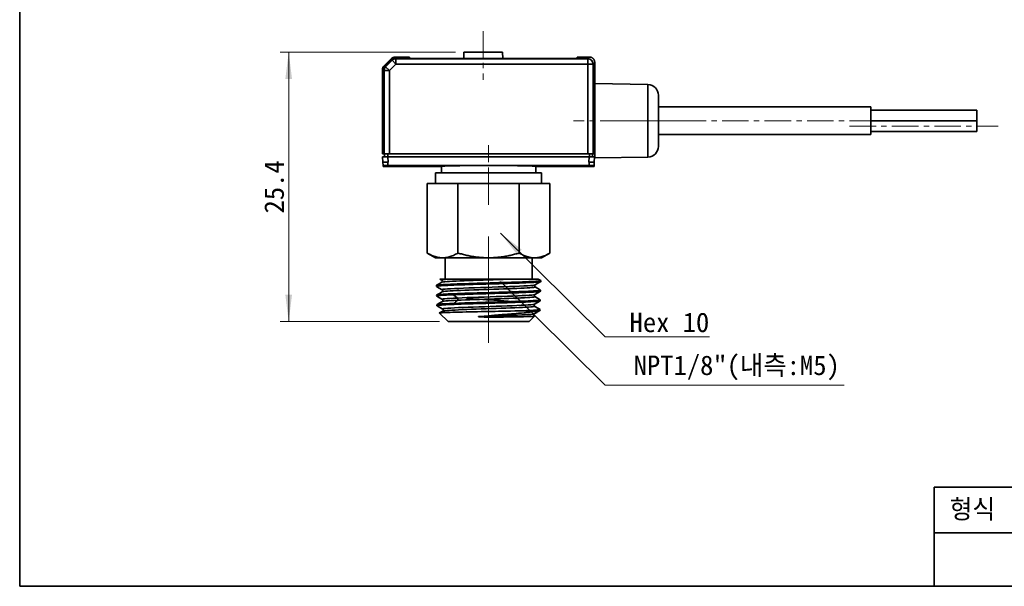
# Model space of a CAD drawing. Header units: millimetres. Extents: x 0 to 151, y 0 to 107.
# Tile 1 of 3: x 0 to 93, y 0 to 53. Entities that reach past the tile are written whole.
import ezdxf

# ---------------------------------------------------------------- set-up
doc = ezdxf.new("R2010")
doc.units = ezdxf.units.MM
doc.linetypes.add('CENTERX2', pattern=[4, 2.5, -0.5, 0.5, -0.5])
doc.layers.get('0').update_dxf_attribs({"lineweight": 0})
for name, color, linetype, lineweight in [('Dimension Layer', 3, 'Continuous', 18), ('외형선', 7, 'Continuous', 35), ('중심선2', 1, 'CENTERX2', 15)]:
    doc.layers.add(name, color=color, linetype=linetype, lineweight=lineweight)
doc.dimstyles.new('ISO-25', dxfattribs={"dimscale": 0.8, "dimtxt": 2.3, "dimasz": 3.15, "dimexe": 1, "dimexo": 1, "dimgap": 0.5, "dimtad": 1, "dimdec": 8, "dimdsep": 46, "dimtxsty": 'Standard', "dimblk": '_CAXARROW', "dimcen": 2.5, "dimdle": 6.3, "dimclrd": 1, "dimclre": 1, "dimclrt": 2, "dimadec": 8, "dimazin": 2, "dimtfac": 0.8, "dimtdec": 8, "dimtmove": 0, "dimatfit": 3, "dimfxl": 0, "dimarcsym": 0})

# ---------------------------------------------------------------- blocks, each defined once
blk = doc.blocks.new('*X6')
at = {"layer": 'Dimension Layer', "linetype": 'Continuous'}
blk.add_hatch(color=1, dxfattribs=at).paths.add_polyline_path([(-15.914, 9.761), (-13.901, 8.213), (-14.344, 7.765)], flags=0)
at = {"layer": 'Dimension Layer', "color": 1, "linetype": 'Continuous'}
blk.add_line((-15.914, 9.761), (-6.048, 0), dxfattribs=at)
at = {"layer": 'Dimension Layer', "color": 1}
blk.add_line((-6.048, 0), (3.778, 0), dxfattribs=at)
at = {"layer": 'Dimension Layer', "color": 2, "insert": (0, 1.358), "char_height": 1.84, "width": 15.11365, "attachment_point": 5}
blk.add_mtext('Hex 10', dxfattribs=at)
blk = doc.blocks.new('*X7')
at = {"layer": 'Dimension Layer', "linetype": 'Continuous'}
blk.add_hatch(color=1, dxfattribs=at).paths.add_polyline_path([(-22.258, 9.761), (-20.245, 8.213), (-20.688, 7.765)], flags=0)
at = {"layer": 'Dimension Layer', "color": 1, "linetype": 'Continuous'}
blk.add_line((-22.258, 9.761), (-12.392, 0), dxfattribs=at)
at = {"layer": 'Dimension Layer', "color": 1}
blk.add_line((-12.392, 0), (10.122, 0), dxfattribs=at)
at = {"layer": 'Dimension Layer', "color": 2, "insert": (0, 1.626), "char_height": 1.84, "width": 40.48895, "attachment_point": 5}
blk.add_mtext('NPT1/8"(내측:M5)', dxfattribs=at)
blk = doc.blocks.new('*X8')
at = {"layer": 'Dimension Layer', "linetype": 'Continuous'}
for points in [[(25.341, 50.28), (25.026, 47.76), (25.656, 47.76)], [(25.341, 24.93), (25.026, 27.45), (25.656, 27.45)]]:
    blk.add_hatch(color=1, dxfattribs=at).paths.add_polyline_path(points, flags=0)
at = {"layer": 'Dimension Layer', "color": 1, "linetype": 'Continuous'}
for p, q in [((41.056, 50.28), (24.541, 50.28)), ((25.341, 24.93), (25.341, 50.28)), ((39.559, 24.93), (24.541, 24.93))]:
    blk.add_line(p, q, dxfattribs=at)
at = {"layer": 'Dimension Layer', "color": 2, "insert": (23.982, 37.605), "char_height": 1.84, "width": 9.42366, "attachment_point": 5, "rotation": 90}
blk.add_mtext('25.4', dxfattribs=at)
blk = doc.blocks.new('_CAXARROW')
blk.add_hatch(color=0).paths.add_polyline_path([(0, 0), (-1, 0.125), (-1, -0.125)], flags=0)

msp = doc.modelspace()

# ---------------------------------------------------------------- linework, layer by layer
at = {"layer": '외형선'}
for p, q in [((41.85643557, 50.27975798), (41.83553636, 49.68128273)), ((43.6715148, 50.27975798), (41.85643557, 50.27975798)), ((45.48659403, 50.27975798), (43.6715148, 50.27975798)), ((45.50749325, 49.68128273), (45.48659403, 50.27975798)), ((34.31536414, 48.97880185), (35.02247093, 49.68590863)), ((35.04613116, 49.63276546), (34.36850732, 48.95514162)), ((34.47562502, 48.91077202), (35.09050076, 49.52564776)), ((34.82896304, 48.557434), (35.44383878, 49.17230974)), ((35.04613116, 49.63276546), (35.09050076, 49.52564776)), ((35.44383878, 49.17230974), (35.09050076, 49.52564776)), ((35.37602432, 49.83235524), (36.21794168, 49.83235524)), ((35.44383878, 49.67200515), (35.39946917, 49.77912286)), ((35.39946917, 49.77912286), (36.23253244, 49.77912286)), ((35.44383878, 49.67200515), (53.51406657, 49.67200515)), ((35.44383878, 49.67200515), (35.44383878, 49.17230974)), ((53.51406657, 49.17230974), (35.44383878, 49.17230974)), ((36.21794168, 49.83235524), (36.20367811, 49.77912286)), ((36.23253244, 49.77912286), (36.27230276, 49.82975798)), ((36.71715104, 49.82975798), (36.27230276, 49.82975798)), ((36.71913206, 49.71626547), (36.71715104, 49.82975798)), ((51.52159682, 49.68128273), (37.72143272, 49.68128273)), ((52.52587857, 49.82975798), (52.52389755, 49.71626547)), ((53.67181939, 49.82975797), (52.52587857, 49.82975798)), ((53.67181939, 49.82975797), (53.51406657, 49.67200515)), ((53.51406657, 49.17230974), (53.51406657, 49.67200515)), ((54.01376198, 49.17230974), (53.51406657, 49.17230974)), ((53.51406657, 40.72975798), (53.51406657, 49.17230974)), ((54.01376198, 49.17230974), (54.1715148, 49.33006256)), ((54.01376198, 49.17230974), (54.01376198, 40.72975798)), ((54.1715148, 49.33006256), (54.1715148, 47.32975798)), ((34.16891754, 47.7833311), (34.16891754, 48.62524846)), ((34.22214992, 48.60180361), (34.32926763, 48.557434)), ((34.22214992, 47.76874034), (34.22214992, 48.60180361)), ((34.82896304, 48.557434), (34.32926763, 48.557434)), ((34.32926763, 40.72975798), (34.32926763, 48.557434)), ((34.47562502, 48.91077202), (34.36850732, 48.95514162)), ((34.47562502, 48.91077202), (34.82896304, 48.557434)), ((34.82896304, 48.557434), (34.82896304, 40.72975798)), ((34.22214992, 47.79759467), (34.16891754, 47.7833311)), ((34.22214992, 47.76874034), (34.1715148, 47.72897002)), ((34.1715148, 47.72897002), (34.1715148, 40.72975798)), ((59.18896721, 47.24217802), (54.1715148, 47.32975798)), ((54.1715148, 47.32975798), (54.1715148, 40.32975798)), ((59.18896721, 40.41733793), (59.18896721, 47.24217802)), ((60.1715148, 41.41718563), (60.1715148, 46.24233032)), ((80.1715148, 45.12975798), (60.1715148, 45.12975798)), ((80.1715148, 42.52975798), (80.1715148, 45.12975798)), ((90.1715148, 44.82975798), (80.1715148, 44.82975798)), ((90.1715148, 44.82975798), (80.1715148, 44.82975798)), ((90.1715148, 43.82975798), (90.1715148, 44.82975798)), ((90.1715148, 43.82975798), (90.1715148, 44.82975798)), ((90.1715148, 43.82975798), (80.1715148, 43.82975798)), ((90.1715148, 43.82975798), (80.1715148, 43.82975798)), ((90.1715148, 43.82975798), (80.1715148, 43.82975798)), ((90.1715148, 42.82975798), (90.1715148, 43.82975798)), ((80.1715148, 42.82975798), (90.1715148, 42.82975798)), ((60.1715148, 42.52975798), (80.1715148, 42.52975798)), ((34.1715148, 40.72975798), (34.32926763, 40.72975798)), ((34.18723715, 40.42975777), (34.21396258, 39.91980608)), ((34.32926763, 40.72975798), (34.82896304, 40.72975798)), ((34.37151738, 40.72975798), (34.37151738, 40.42975798)), ((34.67085002, 40.72975798), (34.67085003, 40.42975798)), ((34.71275616, 39.92975109), (34.68658207, 40.42975777)), ((53.65644751, 40.42975777), (34.68658207, 40.42975777)), ((53.51406657, 40.72975798), (34.82896304, 40.72975798)), ((53.51406657, 40.72975798), (54.01376198, 40.72975798)), ((53.65644751, 40.42975777), (53.63027345, 39.92975109)), ((53.67217959, 40.42975798), (53.67217958, 40.72975798)), ((53.97151391, 40.72975798), (53.97151391, 40.42975798)), ((54.01376198, 40.72975798), (54.1715148, 40.72975798)), ((54.12906702, 39.91980608), (54.15579246, 40.42975777)), ((54.1715148, 40.32975798), (59.18896721, 40.41733793)), ((34.22966494, 39.62021425), (34.23440414, 39.52975798)), ((34.23440414, 39.52975798), (39.72175133, 39.52975732)), ((34.68658476, 39.62944061), (53.65644495, 39.62944061)), ((39.72175132, 39.52975798), (39.73222436, 38.92975798)), ((48.61080525, 38.92975798), (48.62127828, 39.52975798)), ((48.62127827, 39.52975732), (54.10862547, 39.52975798)), ((54.10862547, 39.52975798), (54.11336469, 39.62021469)), ((39.1715148, 38.92975798), (39.1715148, 37.92975798)), ((49.1715148, 38.92975798), (39.1715148, 38.92975798)), ((49.1715148, 37.92975798), (49.1715148, 38.92975798)), ((38.39801211, 37.92975798), (38.39801211, 31.37633996)), ((39.84138778, 37.92975798), (38.39801211, 37.92975798)), ((41.28476346, 37.92975798), (39.84138778, 37.92975798)), ((41.28476346, 37.92975798), (41.28476346, 31.37633996)), ((44.1715148, 37.92975798), (41.28476346, 37.92975798)), ((47.05826615, 37.92975798), (44.1715148, 37.92975798)), ((47.05826615, 37.92975798), (47.05826615, 31.37633996)), ((48.50164182, 37.92975798), (47.05826615, 37.92975798)), ((49.9450175, 37.92975798), (48.50164182, 37.92975798)), ((49.9450175, 37.92975798), (49.9450175, 31.37633996)), ((38.39801212, 31.37633996), (39.1715148, 30.92975798)), ((39.1715148, 30.92975798), (39.84138779, 30.92975798)), ((39.84138779, 30.92975798), (44.1715148, 30.92975798)), ((40.0715148, 30.92975798), (40.0715148, 28.92975798)), ((44.1715148, 30.92975798), (48.50164182, 30.92975798)), ((48.2715148, 28.92975798), (48.2715148, 30.92975798)), ((48.50164182, 30.92975798), (49.1715148, 30.92975798)), ((49.1715148, 30.92975798), (49.9450175, 31.37633996)), ((49.10148808, 28.68890274), (49.10453118, 28.78628195)), ((39.2526724, 28.33271496), (39.25571365, 28.23539501)), ((49.07314622, 27.78196315), (49.0761834, 27.87915318)), ((39.28101951, 27.42560728), (39.28405891, 27.32834643)), ((49.04479652, 26.87477299), (49.04783717, 26.97207373)), ((39.30936563, 26.5185314), (39.31240727, 26.42119901)), ((49.01644821, 25.96762706), (49.01948909, 26.06493511)), ((39.53705421, 25.72643355), (40.3590148, 24.92975798)), ((48.84544, 25.92927005), (47.02807934, 25.92926918)), ((47.9840148, 24.92975798), (48.50742801, 25.43707003)), ((40.3590148, 24.92975798), (47.9840148, 24.92975798)), ((86.1643008, 0), (86.1643008, 9.33446592)), ((150.7875264, 9.33446592), (86.1643008, 9.33446592)), ((150.7875264, 5.02625088), (86.1643008, 5.02625088))]:
    msp.add_line(p, q, dxfattribs=at)
msp.add_lwpolyline([(0, 0), (0, 106.62832224), (150.7875264, 106.62832224), (150.7875264, 0)], close=True, dxfattribs=at)
for points in [[(34.22966353, 39.62021418), (34.21394557, 39.92013069)], [(34.71275616, 39.92975109), (34.68656785, 39.92973465)], [(34.68656785, 39.92973465), (34.68658476, 39.62944053)], [(53.65646176, 39.92973465), (53.63027345, 39.92975109)], [(53.65644495, 39.62944053), (53.65646176, 39.92973465)], [(54.12908404, 39.92013069), (54.1133661, 39.62021462)], [(39.25840973, 28.33983995), (39.29133171, 28.35096409), (39.41037806, 28.36949999), (39.52954115, 28.38151753), (39.68075402, 28.39350863), (39.86882997, 28.40587449), (40.08835601, 28.41824583), (40.33040017, 28.43022953), (40.5989592, 28.44222947), (40.90113561, 28.45459365), (41.22721616, 28.46693099), (41.56491315, 28.47894107), (41.92061645, 28.49096546), (42.30292241, 28.50329921), (42.69890209, 28.51564051), (43.09422504, 28.527661), (43.4970108, 28.5396548), (43.91637577, 28.55200621), (44.33763603, 28.5643786), (44.74601874, 28.57636821), (45.15046951, 28.58835812), (45.55959982, 28.60072724), (45.95862723, 28.61307124), (46.33401025, 28.62507028), (46.69450422, 28.63709549), (47.0472449, 28.64943615), (47.37901586, 28.66176991), (47.67904621, 28.6737941), (47.95490272, 28.68579537), (48.21143821, 28.69813635), (48.43849487, 28.71050701), (48.62927206, 28.72250436), (48.78931208, 28.73448919), (48.92063702, 28.74686044), (49.01729435, 28.75921221), (49.08226981, 28.7726637), (49.10453118, 28.78628195)], [(40.69028092, 28.92975798), (40.48257692, 28.92975798), (40.29458991, 28.92975798), (40.12386379, 28.92975798), (39.97571381, 28.92975798), (39.85336286, 28.92975798), (39.75365534, 28.92975798), (39.67574896, 28.92975798), (39.6225826, 28.92975798), (39.59285017, 28.92975798), (39.5894733, 28.92975798)], [(39.59233113, 28.92810551), (39.77150256, 28.82450245)], [(40.69010611, 28.92983553), (40.37032806, 28.91119611), (40.11427475, 28.89255668), (39.92539994, 28.87391726), (39.80700357, 28.85527784), (39.76190236, 28.83663842), (39.76833272, 28.82643759)], [(39.76770237, 28.8267906), (39.80980629, 28.78029187), (39.82092271, 28.74221407), (39.8149167, 28.69273883), (39.76758634, 28.6341913)], [(46.40862163, 28.92975392), (45.98415923, 28.91415), (45.53867739, 28.89854609), (45.07731499, 28.88294218), (44.60548927, 28.86733826), (44.1287136, 28.85173435), (43.65253032, 28.83613043), (43.18250977, 28.82052652), (42.72415068, 28.80492261), (42.28275034, 28.78931869), (41.86352736, 28.77371478), (41.47130163, 28.75811086), (41.11067415, 28.74250695), (40.78587562, 28.72690304), (40.50059473, 28.71129912), (40.25829571, 28.69569521), (40.0616432, 28.68009129), (39.91303662, 28.66448738), (39.81415607, 28.64888347), (39.76867838, 28.63489141)], [(40.69020726, 28.92975798), (40.83355084, 28.92975798), (41.14003454, 28.92975798), (41.47119784, 28.92975798), (41.78518048, 28.92975798), (42.11596646, 28.92975798), (42.58527037, 28.92975798), (43.07664882, 28.92975798), (43.58087025, 28.92975798), (43.9592181, 28.92975798), (44.33934456, 28.92975798), (44.71849239, 28.92975798), (45.09420632, 28.92975798), (45.54570592, 28.92975798), (45.98529614, 28.92975798), (46.40843073, 28.92975798)], [(46.40861844, 28.92975798), (46.68035413, 28.92975798), (46.9407952, 28.92975798), (47.19361651, 28.92975798), (47.43219718, 28.92975798), (47.65100391, 28.92975798), (47.85403927, 28.92975798), (48.04389478, 28.92975798), (48.21555091, 28.92975798), (48.39408915, 28.92975798), (48.54503045, 28.92975798), (48.67040027, 28.92975798), (48.76486056, 28.92975798), (48.82735966, 28.92975798), (48.85887661, 28.92975798), (48.86291668, 28.92975798)], [(49.09268277, 28.79691724), (48.85982357, 28.93154641)], [(39.2526724, 28.33271496), (39.25840973, 28.33983995)], [(49.09524144, 28.68182542), (49.09014658, 28.67932971), (49.05681912, 28.6697605), (49.00037699, 28.65993428), (48.92154191, 28.65002684), (48.79548269, 28.63791799), (48.63752491, 28.62592817), (48.4427068, 28.61368818), (48.21668266, 28.60136518), (47.96862476, 28.58925282), (47.69436871, 28.57714626), (47.38669039, 28.56485552), (47.05552232, 28.5526123), (46.71354155, 28.5405934), (46.35403622, 28.52847614), (45.96833679, 28.5160655), (45.56952463, 28.50378718), (45.17228637, 28.49186379), (44.76817114, 28.47982749), (44.3480465, 28.46734472), (43.9266614, 28.45495186), (43.51904612, 28.44305601), (43.11596787, 28.43112163), (42.70886584, 28.41869161), (42.31249379, 28.40621254), (41.94051911, 28.39422651), (41.58397138, 28.38233464), (41.23582848, 28.37001058), (40.909185, 28.35756613), (40.61479545, 28.34546817), (40.34497931, 28.33349644), (40.0950358, 28.32124827), (39.87492709, 28.3089033), (39.6913097, 28.29678027), (39.53863866, 28.28469038), (39.41506101, 28.27241817), (39.32627809, 28.26016544), (39.2733208, 28.24787553), (39.25571365, 28.23539501)], [(39.25571365, 28.23539501), (39.26219116, 28.22806508)], [(39.25845742, 28.23022343), (39.52928496, 28.07365458), (39.80006819, 27.91708574)], [(39.76974286, 28.63549974), (39.51300716, 28.48704045), (39.26539582, 28.34387819)], [(39.28748155, 27.43316048), (39.31990381, 27.44397805), (39.43966832, 27.46261157), (39.55873026, 27.47462836), (39.70963938, 27.48665444), (39.89719687, 27.49899021), (40.11599717, 27.51133854), (40.35714482, 27.52335734), (40.62462588, 27.53534926), (40.92550916, 27.54770415), (41.25011784, 27.56007572), (41.58622111, 27.57206336), (41.94018439, 27.58405597), (42.32055603, 27.59642378), (42.71447405, 27.60876568), (43.10767591, 27.62076804), (43.5082458, 27.63279357), (43.92525033, 27.6451321), (44.34408609, 27.65746773), (44.75007811, 27.66949104), (45.15211065, 27.68149001), (45.55874157, 27.69383404), (45.95527456, 27.70620573), (46.32825862, 27.71820074), (46.68639322, 27.73018675), (47.03676366, 27.74255763), (47.36624014, 27.75490701), (47.66411856, 27.76689943), (47.93792709, 27.7789218), (48.19247847, 27.79126793), (48.4176903, 27.80359947), (48.60682696, 27.81562424), (48.76538078, 27.82763118), (48.8953479, 27.83996653), (48.99083284, 27.8523329), (49.05440554, 27.86569496), (49.0761834, 27.87915318)], [(39.76867838, 28.63489141), (39.76766184, 28.63429645)], [(39.77076992, 28.6360937), (39.76974286, 28.63549974)], [(48.56028495, 28.37272966), (48.55622986, 28.37065286), (48.47970833, 28.35201343), (48.33167307, 28.33337401), (48.11382778, 28.31473459), (47.83055708, 28.29609517), (47.48687232, 28.27745574), (47.08786427, 28.25881632), (46.64014736, 28.2401769), (46.15170882, 28.22153747), (45.630585, 28.20289805), (45.08509309, 28.18425863), (44.52449593, 28.1656192), (43.95825523, 28.14697978), (43.39581823, 28.12834036), (42.84639301, 28.10970094), (42.31899121, 28.09106151), (41.82261833, 28.07242209), (41.36579276, 28.05378267), (40.95555475, 28.03514324), (40.59866526, 28.01650382), (40.30174927, 27.9978644), (40.06947916, 27.97922497), (39.90506507, 27.96058555), (39.81168036, 27.94194613), (39.79149608, 27.9233067), (39.79707571, 27.91906998)], [(39.79602926, 27.91966308), (39.83956663, 27.87011114), (39.84977642, 27.82807159), (39.84829798, 27.80514673), (39.83411122, 27.7662208), (39.79568349, 27.72700073)], [(48.56061222, 28.18109201), (48.56115851, 28.18076605), (48.56115855, 28.16516213), (48.50998663, 28.14955822), (48.4081142, 28.1339543), (48.25691481, 28.11835039), (48.05800201, 28.10274648), (47.81381667, 28.08714256), (47.52718908, 28.07153865), (47.20142598, 28.05593473), (46.84043658, 28.04033082), (46.44832364, 28.02472691), (46.02976758, 28.00912299), (45.58960725, 27.99351908), (45.13298797, 27.97791516), (44.66526943, 27.96231125), (44.19187683, 27.94670734), (43.71835365, 27.93110342), (43.25023811, 27.91549951), (42.79295534, 27.89989559), (42.35187866, 27.88429168), (41.93213421, 27.86868777), (41.53858753, 27.85308385), (41.17590661, 27.83747994), (40.84819972, 27.82187602), (40.55940376, 27.80627211), (40.31279362, 27.7906682), (40.11125499, 27.77506428), (39.9571951, 27.75946037), (39.85226508, 27.74385645), (39.79785543, 27.72825254), (39.79684191, 27.7276883)], [(48.56132007, 28.18063821), (48.51764232, 28.23028253), (48.50740817, 28.27233839), (48.50887039, 28.29519237), (48.52296279, 28.33404432), (48.56112442, 28.3732053)], [(48.55723157, 28.3707738), (48.82802048, 28.52734359), (49.09885345, 28.68391338)], [(49.06280748, 27.89070949), (48.81527947, 28.03382517), (48.55750373, 28.18288971)], [(49.0761834, 27.87915318), (49.06991868, 27.88659838)], [(39.28101951, 27.42560728), (39.28748155, 27.43316048)], [(40.88203757, 27.44868856), (40.64614111, 27.43888384), (40.42622262, 27.42908846), (40.21968292, 27.41921889), (40.03172881, 27.40940775), (39.83019788, 27.39744427), (39.65864233, 27.38537182), (39.51475331, 27.37292968), (39.40490447, 27.36060417), (39.31449129, 27.34467377), (39.28405891, 27.32834644)], [(39.28405891, 27.32834644), (39.2903261, 27.32109956)], [(39.28669659, 27.32319783), (39.55740606, 27.16669003), (39.82807252, 27.01018223)], [(39.79994748, 27.72948436), (39.54215761, 27.5804097), (39.2946484, 27.437304)], [(41.24118101, 27.14035815), (40.86175999, 27.122285), (40.53451999, 27.10421184), (40.26420324, 27.08613869), (40.05481969, 27.06806553), (39.91021593, 27.04999238), (39.83238852, 27.03191922), (39.82214392, 27.01384607), (39.82487874, 27.01203172)], [(39.82414707, 27.0124412), (39.854437, 26.98532152), (39.87062968, 26.95592128), (39.87795334, 26.92171245), (39.87546903, 26.89254826), (39.87323828, 26.88405277), (39.86742488, 26.86875461), (39.85288214, 26.84489685), (39.82437448, 26.82003493)], [(41.24116442, 26.93242903), (40.90595465, 26.91658828), (40.61025839, 26.90074754), (40.35741263, 26.8849068), (40.15033261, 26.86906606), (39.99183452, 26.85322531), (39.88365937, 26.83738457), (39.82687893, 26.82154383), (39.82518917, 26.8206275)], [(49.06657898, 27.77455017), (49.06173255, 27.77214757), (49.02820673, 27.76236273), (48.97142456, 27.75251853), (48.89211775, 27.74272354), (48.76617505, 27.73075658), (48.60853656, 27.71867399), (48.41426075, 27.70622291), (48.18899454, 27.6938995), (47.94185799, 27.6820008), (47.66870795, 27.67001326), (47.36235222, 27.65754025), (47.03268573, 27.64509504), (46.69233809, 27.63316993), (46.33461255, 27.62126979), (45.95088889, 27.60888811), (45.55418526, 27.59641268), (45.15909672, 27.58436974), (44.75721748, 27.57245069), (44.33947357, 27.56016875), (43.92053784, 27.54776681), (43.51532424, 27.53564195), (43.11466916, 27.52361596), (42.71006261, 27.51137477), (42.31617803, 27.49907876), (41.93510206, 27.48660285), (41.57049248, 27.47409674), (41.21469959, 27.46136394), (40.88203687, 27.44870552)], [(40.88210944, 27.44864443), (41.06163518, 27.29451589), (41.24116092, 27.14038735)], [(40.89906267, 26.6388044), (41.38420838, 26.65724377), (41.64882653, 26.66663406), (41.92408624, 26.67599963), (42.29039343, 26.68799795), (42.66971182, 26.7000249), (43.07091924, 26.71237283), (43.48020012, 26.72470892), (43.88285063, 26.7367336), (44.2875242, 26.74873853), (44.70312076, 26.76107594), (45.11486775, 26.77344401), (45.50854838, 26.78544512), (45.89303615, 26.79742953), (46.27625797, 26.80980044), (46.64414161, 26.82215576), (46.98443009, 26.83414276), (47.30534036, 26.84615985), (47.61293316, 26.85851192), (47.89542234, 26.87084334), (48.14391354, 26.88286661), (48.36502011, 26.89487952), (48.56225085, 26.90721102), (48.72743682, 26.91957089), (48.86439931, 26.93248076), (48.96396043, 26.94536922), (49.02657106, 26.95872916), (49.04783717, 26.97207373)], [(41.24114528, 26.93247818), (41.07010536, 26.78564311), (40.89906544, 26.63880804)], [(48.53281885, 27.27367573), (48.53581664, 27.26013512), (48.4916152, 27.24453121), (48.39707875, 27.22892729), (48.25322733, 27.21332338), (48.06175971, 27.19771947), (47.82499366, 27.18211555), (47.54557067, 27.16651164), (47.22690653, 27.15090772), (46.8726115, 27.13530381), (46.48689136, 27.1196999), (46.07425286, 27.10409598), (45.63947151, 27.08849207), (45.18768958, 27.07288815), (44.72412881, 27.05728424), (44.25422693, 27.04168033), (43.78347543, 27.02607641), (43.31734453, 27.0104725), (42.86128769, 26.99486858), (42.42063941, 26.97926467), (42.00048479, 26.96366076), (41.6058063, 26.94805684), (41.24111653, 26.93245293)], [(48.53173258, 27.46547292), (48.51042646, 27.45732111), (48.41032762, 27.43868169), (48.23963226, 27.42004226), (48.00074837, 27.40140284), (47.69848915, 27.38276342), (47.33792695, 27.36412399), (46.92437527, 27.34548457), (46.46500765, 27.32684514), (45.96786294, 27.30820572), (45.44099124, 27.28956629), (44.8929227, 27.27092687), (44.33299179, 27.25228745), (43.77060972, 27.23364802), (43.21514208, 27.2150086), (42.67563981, 27.19636917), (42.16102126, 27.17772975), (41.68018934, 27.15909032), (41.24118428, 27.1404509)], [(41.24118428, 27.1404509), (41.25785238, 27.12122741), (41.27063791, 27.09618256), (41.27883147, 27.06725636), (41.2817237, 27.03638881), (41.27884117, 27.00551991), (41.27065632, 26.97658968), (41.25787856, 26.95153813), (41.24121726, 26.93230524)], [(42.08123966, 27.16002025), (42.0936884, 27.15374428), (42.16166966, 27.13486356), (42.29041454, 27.11362047), (42.47722362, 27.09182594), (42.70639093, 27.07059099), (42.98449368, 27.04878766), (43.28815212, 27.0275619), (43.62607949, 27.00574885), (43.9698689, 26.98453292), (44.32938279, 26.96270965), (44.67440215, 26.94150382), (45.01482223, 26.91967025), (45.32203134, 26.89847439), (45.60483812, 26.87663082), (45.83947508, 26.85544438), (46.03266837, 26.83359167), (46.16818289, 26.81241387), (46.21598281, 26.80161936)], [(48.53286071, 27.27364906), (48.49077804, 27.3201066), (48.47965008, 27.35816341), (48.48561198, 27.40758924), (48.53275381, 27.46605229)], [(48.52857081, 27.4634746), (48.79933662, 27.62004384), (49.07014738, 27.77661308)], [(49.03514665, 26.98321181), (48.78750955, 27.12639365), (48.52972112, 27.27546706)], [(48.53166822, 27.27434916), (48.53281885, 27.27367573)], [(49.04783717, 26.97207373), (49.04217691, 26.97914803)], [(49.07314622, 27.78196316), (49.06657898, 27.77455017)], [(49.03881819, 26.86769292), (49.03334988, 26.86494984), (48.99972806, 26.85521663), (48.94276962, 26.84536345), (48.86321483, 26.83546945), (48.73752044, 26.82340311), (48.58032564, 26.81129276), (48.38670829, 26.79895994), (48.16229728, 26.78670937), (47.91618485, 26.77471732), (47.64423531, 26.76262392), (47.33929178, 26.75020103), (47.01120464, 26.73789844), (46.67253575, 26.72597269), (46.31662557, 26.71394675), (45.93489775, 26.70147757), (45.54030284, 26.68908835), (45.14736845, 26.67718092), (44.74772766, 26.66523212), (44.33235668, 26.65279806), (43.91584335, 26.64033701), (43.51303383, 26.62837035), (43.1147995, 26.61646711), (42.71269027, 26.60411095), (42.32128482, 26.59165573), (41.95406114, 26.57960081), (41.60217118, 26.56766165), (41.25868732, 26.55537758), (40.93653712, 26.54298409), (40.64632974, 26.53087132), (40.38048082, 26.51884881), (40.13436213, 26.50659355), (39.91779087, 26.49427974), (39.73731428, 26.48218595), (39.58746878, 26.47008449), (39.46644683, 26.45778071), (39.37984371, 26.44552455), (39.32922366, 26.43345433), (39.31240727, 26.42119901)], [(39.31240727, 26.42119901), (39.31834037, 26.41414702)], [(39.31466085, 26.41627426), (39.58531558, 26.25980013), (39.85592945, 26.103326)], [(39.31593224, 26.52616018), (39.3490088, 26.53703897), (39.39987226, 26.54646636), (39.47114432, 26.55594355), (39.59077813, 26.56800184), (39.74204017, 26.57998725), (39.92972534, 26.59228851), (40.14841224, 26.60466176), (40.49552433, 26.62165889), (40.89906576, 26.6387325)], [(39.8282589, 26.82240285), (39.57044761, 26.67331589), (39.32322095, 26.53037427)], [(48.50423239, 26.55861248), (48.45729562, 26.54394403), (48.33865104, 26.52587088), (48.15515679, 26.50779772), (47.90930278, 26.48972457), (47.60476035, 26.47165141), (47.24681859, 26.45357826), (46.84088909, 26.4355051), (46.39305388, 26.41743195), (45.91069261, 26.39935879), (45.40133368, 26.38128563), (44.87273547, 26.36321248), (44.33329628, 26.34513932), (43.79152484, 26.32706617), (43.25587948, 26.30899301), (42.73461289, 26.29091986), (42.23592542, 26.2728467), (41.76785026, 26.25477355), (41.33741385, 26.23670039), (40.95126744, 26.21862724), (40.61589174, 26.20055408), (40.3362183, 26.18248093), (40.11635021, 26.16440777), (39.9602642, 26.14633462), (39.87021461, 26.12826146), (39.84715538, 26.11018831), (39.85273412, 26.10518561)], [(39.85257053, 26.10525732), (39.88654534, 26.07290971), (39.89878876, 26.04921622), (39.89987421, 26.04627832), (39.90638308, 26.0115598), (39.90287798, 25.98168213), (39.89977275, 25.97156089), (39.89237625, 25.95489784), (39.8527491, 25.91298994)], [(48.50364693, 26.36711554), (48.50968549, 26.36216227), (48.49472552, 26.34632153), (48.42797921, 26.33048079), (48.3100182, 26.31464004), (48.14214953, 26.2987993), (47.92673908, 26.28295856), (47.66623866, 26.26711781), (47.36359683, 26.25127707), (47.02275062, 26.23543633), (46.64775438, 26.21959558), (46.24292762, 26.20375484), (45.8133305, 26.1879141), (45.3641515, 26.17207335), (44.90066808, 26.15623261), (44.4285122, 26.14039187), (43.9534041, 26.12455112), (43.4810489, 26.10871038), (43.01706536, 26.09286964), (42.56704151, 26.07702889), (42.13650794, 26.06118815), (41.73051404, 26.04534741), (41.35386919, 26.02950666), (41.01132213, 26.01366592), (40.70687091, 25.99782518), (40.44399585, 25.98198444), (40.22612583, 25.96614369), (40.05583305, 25.95030295), (39.93488011, 25.93446221), (39.86497692, 25.91862146), (39.85328356, 25.91337681)], [(47.02807934, 25.92926918), (47.50866108, 25.94782875), (47.73222309, 25.95731629), (47.94045023, 25.96684765), (48.18063577, 25.97888318), (48.39316776, 25.99084454), (48.58135842, 26.00316918), (48.73734711, 26.01556804), (48.85823568, 26.02776128), (48.94595236, 26.03987896), (49.00083978, 26.05236916), (49.01948909, 26.06493511)], [(48.50443954, 26.36652718), (48.46250247, 26.41294355), (48.45142054, 26.4509361), (48.45738857, 26.50029782), (48.50449693, 26.55875151)], [(49.00563153, 26.07684442), (48.75840683, 26.21978913), (48.50057213, 26.36889384)], [(48.50102713, 26.55674926), (48.77173165, 26.71327894), (49.04247767, 26.86980862)], [(49.01948909, 26.06493511), (49.01293195, 26.07262358)], [(49.04479652, 26.87477299), (49.03881819, 26.86769292)], [(39.53705416, 25.7264336), (39.53864725, 25.73142208)], [(39.53864725, 25.73142208), (39.54118556, 25.73268238), (39.56639366, 25.73891559), (39.61369203, 25.74520986), (39.6824702, 25.75148281), (39.79472172, 25.7591574), (39.93740167, 25.76685156), (40.11508309, 25.7747123), (40.32260693, 25.7825244), (40.55160201, 25.79014885), (40.80568635, 25.79779607), (41.09151219, 25.80561135), (41.39997234, 25.81337474), (41.72165381, 25.82099461), (42.0605905, 25.82864078), (42.42488216, 25.83646169), (42.80235599, 25.84422744), (43.13382341, 25.8508832), (43.47118863, 25.85756568), (43.82013971, 25.86438394), (44.17151571, 25.87115092), (44.48445538, 25.87714107), (44.79646578, 25.88314809), (45.11162271, 25.88928873), (45.42306211, 25.89542302), (45.84072423, 25.90373862), (46.24548535, 25.91202584), (46.64716711, 25.9206575), (47.02807934, 25.92926918)], [(39.85634667, 25.91514843), (39.59853078, 25.76604992), (39.53992893, 25.73216326)], [(44.17151451, 25.34991055), (44.01876635, 25.35104598), (43.87852414, 25.35256919), (43.75085245, 25.35448017), (43.63575576, 25.35677894), (43.53319501, 25.35946548), (43.44310241, 25.3625398), (43.32997048, 25.36815725), (43.2575326, 25.37459853), (43.23701013, 25.37796927), (43.2306113, 25.37965452), (43.22678795, 25.3813397), (43.22592041, 25.38205829), (43.22531965, 25.3828834), (43.22505389, 25.38368893), (43.22513738, 25.38443652), (43.22547797, 25.38502711), (43.22606974, 25.38561114), (43.22800738, 25.38675952), (43.23879713, 25.39018659), (43.28517635, 25.3976712), (43.36238608, 25.40526188)], [(44.17150567, 25.47164619), (43.7652486, 25.43878697), (43.3622663, 25.40559606)], [(48.47568304, 25.65135306), (48.44421079, 25.64028627), (48.33890212, 25.62221312), (48.16872966, 25.60413996), (47.93602336, 25.58606681), (47.64417864, 25.56799365), (47.29830398, 25.5499205), (46.90366517, 25.53184734), (46.46612234, 25.51377419), (45.99289613, 25.49570103), (45.49139677, 25.47762788), (44.96924103, 25.45955472), (44.43473199, 25.44148157), (43.89631508, 25.42340841), (43.36239656, 25.40533526)], [(44.17151305, 25.34980981), (44.38521419, 25.34868798), (44.81297665, 25.34838314), (45.23450474, 25.34998736), (45.57953096, 25.3521784), (45.9148496, 25.35491811), (46.23812533, 25.35826369), (46.54721528, 25.36223354), (46.83869152, 25.36668915), (47.11186847, 25.37147422), (47.44830122, 25.37853614), (47.74503272, 25.38643361), (47.996585, 25.39503663), (48.17621674, 25.40303497), (48.31859591, 25.41164456)], [(48.84542225, 25.92925149), (48.79311861, 25.91838822), (48.7189626, 25.90431786), (48.61828317, 25.88704042), (48.48562477, 25.8665559), (48.31496406, 25.84286429), (48.0999988, 25.8159656), (48.03558887, 25.80837803), (47.96461353, 25.80020773), (47.88673985, 25.79145471), (47.80163085, 25.78211896), (47.70894973, 25.7722005), (47.60836446, 25.7616993), (47.51812712, 25.75249898), (47.2662669, 25.72791014), (46.98561626, 25.70204172), (46.78588111, 25.68433607), (46.59761966, 25.66800157), (46.42240427, 25.6530382), (46.32216033, 25.64455688), (46.12396818, 25.62797356), (45.95718042, 25.61420354), (45.82321214, 25.60324685), (45.74415265, 25.59681928), (45.68473262, 25.59200634), (45.63278956, 25.58781434), (45.62544076, 25.58722431), (45.54765982, 25.58101075), (45.47090323, 25.57489412), (45.39520544, 25.56887441), (45.32059839, 25.56295162), (45.2471116, 25.55712575), (45.17477226, 25.55139681), (45.10360532, 25.54576479), (44.73406111, 25.51652118), (44.43683182, 25.49288836), (44.17151456, 25.47159286)], [(48.47508749, 25.46008394), (48.4764815, 25.45923991), (48.47544879, 25.44339917), (48.42268511, 25.42755842), (48.31860104, 25.41171768)], [(48.3186431, 25.41169268), (48.45265651, 25.42433213), (48.49043209, 25.43070851), (48.50742806, 25.43707007)], [(48.47610746, 25.45946135), (48.43418875, 25.50585533), (48.42310891, 25.54384005), (48.42908098, 25.59319869), (48.47621482, 25.65164904)], [(48.50802877, 25.44039178), (48.50297546, 25.44372279), (48.47602337, 25.45039093), (48.4622992, 25.45257481)], [(48.47457134, 25.650834), (48.58940458, 25.71761887), (48.65101524, 25.7537722), (48.71617928, 25.79176612), (48.78515086, 25.83160064), (48.85791138, 25.87327575), (49.0132253, 25.96214777)], [(48.47739101, 25.65243442), (48.47568304, 25.65135306)], [(48.50742806, 25.43707007), (48.50802877, 25.44039178)], [(49.00933922, 25.95990628), (49.00565555, 25.95810841), (48.97396551, 25.94867474), (48.92034127, 25.93908196), (48.84544352, 25.92942774)], [(49.01644821, 25.96762706), (49.00933922, 25.95990628)]]:
    msp.add_lwpolyline(points, dxfattribs=at)
for centre, radius, start, end in [((35.37602432, 49.33235524), 0.5, 90, 135.0000000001), ((35.39972158, 49.27881809), 0.50035704, 90.0289058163, 134.9710941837), ((35.44383878, 49.17230974), 0.5, 90, 135.0000000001), ((53.51406657, 49.17230974), 0.5, 0, 90), ((34.66891754, 48.62524846), 0.5, 134.9999999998, 180), ((34.72245469, 48.6015512), 0.50035704, 135.0289058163, 179.9710941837), ((34.82896304, 48.557434), 0.5, 135, 180), ((59.1715148, 46.24233032), 1, 360, 88.9999999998), ((59.1715148, 41.41718563), 1, 271.0000000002, 0)]:
    msp.add_arc(centre, radius, start, end, dxfattribs=at)
for centre, major_axis, ratio, start_param, end_param in [((37.7215148, 49.71628681), (-1.00238293, 0), 0.034920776, 0.0006095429, 1.5707144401), ((51.5215148, 49.71628681), (-1.00238293, 0), 0.034920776, 1.5708781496, 3.1409831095), ((54.1715148, 43.82975798), (0, 2.3), 0.0349207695, 0, 3.1415919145), ((34.68627893, 39.92023132), (0.47233421, 0), 0.0201691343, 1.5701843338, 3.143266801), ((53.65675067, 39.92023132), (0.47233421, 0), 0.0201691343, 6.2815074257, 7.8545936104), ((34.68627894, 39.62023098), (-0.45661188, 0), 0.0201691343, 4.7117192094, 6.2849623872), ((44.1715148, 39.52978957), (-4.44976376, 0), 0.0201691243, 3.1412333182, 6.2835446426), ((53.65675066, 39.62023098), (-0.45661188, 0), 0.0201691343, 3.1398105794, 4.7130585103)]:
    msp.add_ellipse(centre, major_axis=major_axis, ratio=ratio, start_param=start_param, end_param=end_param, dxfattribs=at)
for points in [[(53.67181939, 49.82975797), (53.69802542, 49.82975797), (53.75041798, 49.82562392), (53.82686995, 49.80728386), (53.89977063, 49.7770909), (53.96676225, 49.7360284), (54.02665459, 49.68489776), (54.07778523, 49.62500542), (54.11884773, 49.5580138), (54.14904069, 49.48511312), (54.16738074, 49.40866115), (54.1715148, 49.35626859), (54.1715148, 49.33006256)], [(34.68658207, 40.42975777), (34.66013691, 40.42975777), (34.60811009, 40.42975807), (34.5315423, 40.42975795), (34.45871514, 40.42975798), (34.39177091, 40.42975797), (34.33194136, 40.42975798), (34.28086512, 40.42975797), (34.23984683, 40.42975798), (34.20968165, 40.42975795), (34.19136163, 40.42975807), (34.18723715, 40.42975777), (34.18723715, 40.42975777)], [(53.65644751, 40.42975777), (53.68289251, 40.42975777), (53.73491922, 40.42975807), (53.81148843, 40.42975795), (53.88431667, 40.42975798), (53.95126031, 40.42975797), (54.01108824, 40.42975798), (54.06216325, 40.42975797), (54.10318175, 40.42975798), (54.13334771, 40.42975795), (54.15166807, 40.42975807), (54.15579246, 40.42975777), (54.15579246, 40.42975777)], [(38.39801211, 31.37633996), (38.47051939, 31.33447786), (38.61376194, 31.25652806), (38.82245125, 31.1577095), (39.02774179, 31.07603513), (39.23134796, 31.01153721), (39.43466263, 30.96465211), (39.63778637, 30.93616068), (39.77349516, 30.92975798), (39.84138779, 30.92975798)], [(39.84138779, 30.92975798), (39.90928066, 30.92975798), (40.04498963, 30.93616074), (40.24811215, 30.96465201), (40.45142561, 31.01153668), (40.65503229, 31.07603453), (40.86032619, 31.15771023), (41.06901734, 31.25652997), (41.21225782, 31.33447881), (41.28476346, 31.37633996)], [(41.28476346, 31.37633996), (41.42977802, 31.33447786), (41.71626312, 31.25652806), (42.13364174, 31.1577095), (42.5442228, 31.07603513), (42.95143516, 31.01153721), (43.35806449, 30.96465211), (43.76431197, 30.93616068), (44.03572955, 30.92975798), (44.1715148, 30.92975798)], [(44.1715148, 30.92975798), (44.30730055, 30.92975798), (44.57871849, 30.93616074), (44.98496354, 30.96465201), (45.39159046, 31.01153668), (45.79880382, 31.07603453), (46.20939161, 31.15771023), (46.62677392, 31.25652997), (46.91325488, 31.33447881), (47.05826615, 31.37633996)], [(47.05826615, 31.37633996), (47.13077343, 31.33447786), (47.27401598, 31.25652806), (47.48270529, 31.1577095), (47.68799582, 31.07603513), (47.891602, 31.01153721), (48.09491666, 30.96465211), (48.2980404, 30.93616068), (48.4337492, 30.92975798), (48.50164182, 30.92975798)], [(48.50164182, 30.92975798), (48.5695347, 30.92975798), (48.70524367, 30.93616074), (48.90836619, 30.96465201), (49.11167965, 31.01153668), (49.31528633, 31.07603453), (49.52058023, 31.15771023), (49.72927138, 31.25652997), (49.87251186, 31.33447881), (49.9450175, 31.37633996)], [(49.10454042, 28.78627819), (49.10461724, 28.78873635), (49.10255148, 28.79118831), (49.09835292, 28.79363774)]]:
    msp.add_open_spline(points, degree=3, dxfattribs=at)
at = {"layer": '중심선2'}
for p, q in [((43.6715148, 52.27975798), (43.6715148, 47.68128273)), ((61.18896721, 43.82975798), (52.1715148, 43.82975798)), ((57.18896721, 43.82975798), (62.1715148, 43.82975798)), ((58.1715148, 43.82975798), (82.1715148, 43.82975798)), ((78.1715148, 43.32975798), (92.1715148, 43.32975798)), ((44.1715148, 36.92975798), (44.1715148, 41.52975798)), ((44.1715148, 35.92975798), (44.1715148, 40.92975798)), ((44.1715148, 32.92975798), (44.1715148, 26.92975798)), ((44.1715148, 24.42119901), (44.1715148, 30.78628195)), ((44.1715148, 22.92975798), (44.1715148, 27.72643355))]:
    msp.add_line(p, q, dxfattribs=at)

# ---------------------------------------------------------------- block references
at = {"layer": 'Dimension Layer'}
for name, p in [('*X6', (61.20886994, 23.47689164)), ('*X7', (67.5526949, 18.93783159))]:
    msp.add_blockref(name, p, dxfattribs=at)

# ---------------------------------------------------------------- texts
at = {"layer": '외형선', "insert": (89.75448, 7.1803584), "char_height": 1.7950896, "width": 7.1803584, "attachment_point": 5}
msp.add_mtext('형식', dxfattribs=at)

# ---------------------------------------------------------------- dimensions: what is measured, and where the dimension line sits
at = {"layer": 'Dimension Layer'}
dim = msp.add_linear_dim(base=(25.3406431, 50.27975798), p1=(40.3590148, 24.92975798), p2=(41.85643557, 50.27975798), angle=90, text='25.4', dimstyle='ISO-25', override={"dimscale": 0.8, "dimsah": 1, "dimtfac": 1, "dimtfill": 1, "dimtolj": 1, "dimtzin": 8}, dxfattribs=at)
dim.commit()
dim.dimension.update_dxf_attribs({"geometry": '*X8', "text_midpoint": (23.98187486, 37.60475848)})

doc.saveas('drawing.dxf')
